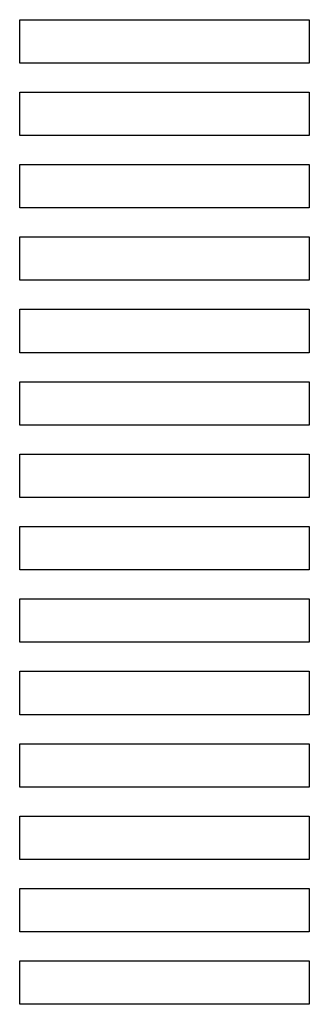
# Model space of a CAD drawing. Extents: x 123.6 to 185.8, y -113.3 to -69.
# Tile 1 of 4: x 123.6 to 125.6, y -92.8 to -86. Entities that reach past the tile are written whole.
import ezdxf

# ---------------------------------------------------------------- set-up
doc = ezdxf.new("R2010")
doc.units = 0
doc.layers.add('BLACK', color=7, linetype='CONTINUOUS')

msp = doc.modelspace()

# ---------------------------------------------------------------- linework, layer by layer
at = {"layer": 'BLACK', "linetype": 'CONTINUOUS'}
for p, q in [((123.57163, -86.306777), (123.57163, -86.006777)), ((123.57163, -86.006777), (125.57163, -86.006777)), ((125.57163, -86.006777), (125.57163, -86.306777)), ((125.57163, -86.306777), (123.57163, -86.306777)), ((123.57163, -86.806777), (123.57163, -86.506777)), ((123.57163, -86.506777), (125.57163, -86.506777)), ((125.57163, -86.506777), (125.57163, -86.806777)), ((125.57163, -86.806777), (123.57163, -86.806777)), ((123.57163, -87.306777), (123.57163, -87.006777)), ((123.57163, -87.006777), (125.57163, -87.006777)), ((125.57163, -87.006777), (125.57163, -87.306777)), ((125.57163, -87.306777), (123.57163, -87.306777)), ((123.57163, -87.806777), (123.57163, -87.506777)), ((123.57163, -87.506777), (125.57163, -87.506777)), ((125.57163, -87.506777), (125.57163, -87.806777)), ((125.57163, -87.806777), (123.57163, -87.806777)), ((123.57163, -88.306776), (123.57163, -88.006776)), ((123.57163, -88.006776), (125.57163, -88.006776)), ((125.57163, -88.006776), (125.57163, -88.306776)), ((125.57163, -88.306776), (123.57163, -88.306776)), ((123.57163, -88.806777), (123.57163, -88.506777)), ((123.57163, -88.506777), (125.57163, -88.506777)), ((125.57163, -88.506777), (125.57163, -88.806777)), ((125.57163, -88.806777), (123.57163, -88.806777)), ((123.57163, -89.306777), (123.57163, -89.006777)), ((123.57163, -89.006777), (125.57163, -89.006777)), ((125.57163, -89.006777), (125.57163, -89.306777)), ((125.57163, -89.306777), (123.57163, -89.306777)), ((123.57163, -89.806777), (123.57163, -89.506777)), ((123.57163, -89.506777), (125.57163, -89.506777)), ((125.57163, -89.506777), (125.57163, -89.806777)), ((125.57163, -89.806777), (123.57163, -89.806777)), ((123.57163, -90.306777), (123.57163, -90.006777)), ((123.57163, -90.006777), (125.57163, -90.006777)), ((125.57163, -90.006777), (125.57163, -90.306777)), ((125.57163, -90.306777), (123.57163, -90.306777)), ((123.57163, -90.806776), (123.57163, -90.506776)), ((123.57163, -90.506776), (125.57163, -90.506776)), ((125.57163, -90.506776), (125.57163, -90.806776)), ((125.57163, -90.806776), (123.57163, -90.806776)), ((123.57163, -91.306777), (123.57163, -91.006777)), ((123.57163, -91.006777), (125.57163, -91.006777)), ((125.57163, -91.006777), (125.57163, -91.306777)), ((125.57163, -91.306777), (123.57163, -91.306777)), ((123.57163, -91.806777), (123.57163, -91.506777)), ((123.57163, -91.506777), (125.57163, -91.506777)), ((125.57163, -91.506777), (125.57163, -91.806777)), ((125.57163, -91.806777), (123.57163, -91.806777)), ((123.57163, -92.306778), (123.57163, -92.006778)), ((123.57163, -92.006778), (125.57163, -92.006778)), ((125.57163, -92.006778), (125.57163, -92.306778)), ((125.57163, -92.306778), (123.57163, -92.306778)), ((123.57163, -92.806777), (123.57163, -92.506777)), ((123.57163, -92.506777), (125.57163, -92.506777)), ((125.57163, -92.506777), (125.57163, -92.806777)), ((125.57163, -92.806777), (123.57163, -92.806777))]:
    msp.add_line(p, q, dxfattribs=at)

doc.saveas('drawing.dxf')
